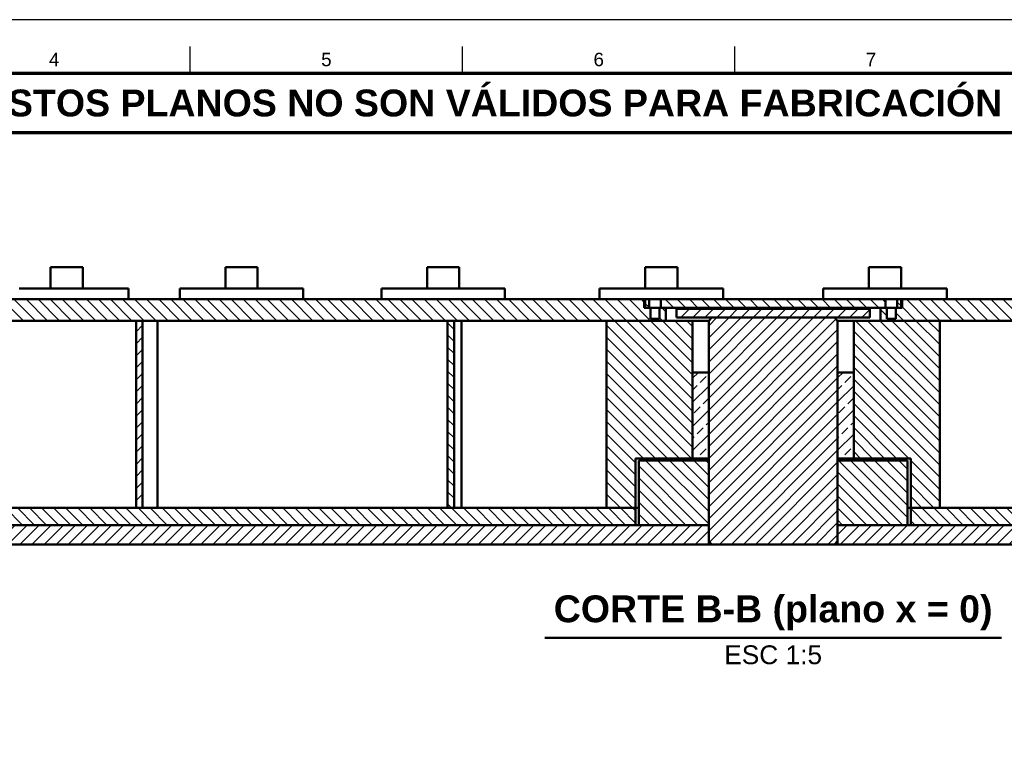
# Model space of a CAD drawing. Header units: millimetres. Extents: x 0 to 841, y 0 to 594.
# Tile 5 of 23: x 191 to 374, y 456 to 594. Entities that reach past the tile are written whole.
import ezdxf
from ezdxf.enums import TextEntityAlignment as Align

# ---------------------------------------------------------------- set-up
doc = ezdxf.new("R2010")
doc.units = ezdxf.units.MM
for name, color, linetype, lineweight in [('ACH', 7, 'CONTINUOUS', 13), ('FINA', 7, 'CONTINUOUS', 25), ('MARCO', 7, 'CONTINUOUS', 70), ('TXT', 7, 'CONTINUOUS', 25), ('VIS', 7, 'CONTINUOUS', 50)]:
    doc.layers.add(name, color=color, linetype=linetype, lineweight=lineweight)
doc.styles.add('STD', font='LiberationSans-Regular.ttf')
doc.styles.add('STDB', font='LiberationSans-Bold.ttf')

msp = doc.modelspace()

# ---------------------------------------------------------------- hatches: boundary and pattern name
at = {"layer": 'ACH'}
h = msp.add_hatch(dxfattribs=at)
h.set_pattern_fill('ANSI31', scale=0.5, angle=90)
h.paths.add_polyline_path([(159.25, 537.96), (159.25, 541.96), (307.25, 541.96), (307.25, 540.36), (308.4, 540.36), (308.4, 538.36), (310.1, 538.36), (310.1, 540.36), (311.25, 540.36), (311.25, 537.96)])
h = msp.add_hatch(dxfattribs=at)
h.set_pattern_fill('ANSI31', scale=0.5, angle=90)
h.paths.add_polyline_path([(307.45, 540.36), (307.45, 541.96), (308.15, 541.96), (308.15, 540.36)])
h = msp.add_hatch(dxfattribs=at)
h.set_pattern_fill('ANSI31', scale=0.5, angle=90)
h.paths.add_polyline_path([(352.15, 541.96), (352.15, 540.36), (310.35, 540.36), (310.35, 541.96)])
h = msp.add_hatch(dxfattribs=at)
h.set_pattern_fill('ANSI31', scale=0.5, angle=90)
h.paths.add_polyline_path([(355.25, 541.96), (503.25, 541.96), (503.25, 537.96), (351.25, 537.96), (351.25, 540.36), (352.4, 540.36), (352.4, 538.36), (354.1, 538.36), (354.1, 540.36), (355.25, 540.36)])
h = msp.add_hatch(dxfattribs=at)
h.set_pattern_fill('ANSI31', scale=0.5, angle=90)
h.paths.add_polyline_path([(354.35, 541.96), (355.05, 541.96), (355.05, 540.36), (354.35, 540.36)])
h = msp.add_hatch(dxfattribs=at)
h.set_pattern_fill('ANSI31', scale=0.5)
h.paths.add_polyline_path([(313.25, 538.56), (313.25, 540.16), (349.25, 540.16), (349.25, 538.56)])
h = msp.add_hatch(dxfattribs=at)
h.set_pattern_fill('ANSI31', scale=0.5)
h.paths.add_polyline_path([(212.65, 503.16), (212.65, 537.96), (213.85, 537.96), (213.85, 503.16)])
h = msp.add_hatch(dxfattribs=at)
h.set_pattern_fill('ANSI31', scale=0.5, angle=90)
h.paths.add_polyline_path([(270.65, 503.16), (270.65, 537.96), (271.85, 537.96), (271.85, 503.16)])
h = msp.add_hatch(dxfattribs=at)
h.set_pattern_fill('ANSI31', scale=0.5, angle=90)
h.paths.add_polyline_path([(300.25, 503.16), (300.25, 537.96), (316.25, 537.96), (316.25, 512.36), (305.65, 512.36), (305.65, 503.16)])
h = msp.add_hatch(dxfattribs=at)
h.set_pattern_fill('ANSI31', scale=0.5)
h.paths.add_polyline_path([(319.25, 496.96), (319.25, 537.96), (319.85, 538.56), (342.65, 538.56), (343.25, 537.96), (343.25, 496.96), (342.65, 496.36), (319.85, 496.36)])
h = msp.add_hatch(dxfattribs=at)
h.set_pattern_fill('ANSI31', scale=0.5, angle=90)
h.paths.add_polyline_path([(346.25, 537.96), (362.25, 537.96), (362.25, 503.16), (356.85, 503.16), (356.85, 512.36), (346.25, 512.36)])
h = msp.add_hatch(dxfattribs=at)
h.set_pattern_fill('ANSI33', scale=0.5)
h.paths.add_polyline_path([(316.25, 512.36), (316.25, 528.36), (319.25, 528.36), (319.25, 512.36)])
h = msp.add_hatch(dxfattribs=at)
h.set_pattern_fill('ANSI33', scale=0.5)
h.paths.add_polyline_path([(343.25, 528.36), (346.25, 528.36), (346.25, 512.36), (343.25, 512.36)])
h = msp.add_hatch(dxfattribs=at)
h.set_pattern_fill('ANSI31', scale=0.5, angle=90)
h.paths.add_polyline_path([(306.25, 499.96), (306.25, 511.96), (319.25, 511.96), (319.25, 499.96)])
h = msp.add_hatch(dxfattribs=at)
h.set_pattern_fill('ANSI31', scale=0.5, angle=90)
h.paths.add_polyline_path([(343.25, 511.96), (356.25, 511.96), (356.25, 499.96), (343.25, 499.96)])
h = msp.add_hatch(dxfattribs=at)
h.set_pattern_fill('ANSI31', scale=0.5, angle=90)
h.paths.add_polyline_path([(159.25, 499.96), (159.25, 503.16), (305.65, 503.16), (305.65, 499.96)])
h = msp.add_hatch(dxfattribs=at)
h.set_pattern_fill('ANSI31', scale=0.5, angle=90)
h.paths.add_polyline_path([(356.85, 503.16), (503.25, 503.16), (503.25, 499.96), (356.85, 499.96)])
h = msp.add_hatch(dxfattribs=at)
h.set_pattern_fill('ANSI31', scale=0.5)
h.paths.add_polyline_path([(319.25, 496.36), (75.25, 496.36), (75.25, 499.96), (319.25, 499.96)])
h = msp.add_hatch(dxfattribs=at)
h.set_pattern_fill('ANSI31', scale=0.5)
h.paths.add_polyline_path([(343.25, 499.96), (587.25, 499.96), (587.25, 496.36), (343.25, 496.36)])

# ---------------------------------------------------------------- linework, layer by layer
at = {"layer": 'FINA'}
for p, q in [((222.75, 584), (222.75, 589)), ((273.44, 584), (273.44, 589)), ((324.12, 584), (324.12, 589))]:
    msp.add_line(p, q, dxfattribs=at)
msp.add_lwpolyline([(0, 0), (841, 0), (841, 594), (0, 594)], close=True, dxfattribs=at)
at = {"layer": 'MARCO'}
for points in [[(20, 10), (831, 10), (831, 584), (20, 584)], [(20, 573), (831, 573), (831, 584), (20, 584)]]:
    msp.add_lwpolyline(points, close=True, dxfattribs=at)
at = {"layer": 'VIS'}
msp.add_line((288.75, 478.96), (373.75, 478.96), dxfattribs=at)
for points in [[(196.73, 547.96), (196.85, 547.96), (196.97, 547.96), (197.09, 547.96), (197.21, 547.96), (197.33, 547.96), (197.45, 547.96), (197.57, 547.96), (197.69, 547.96), (197.81, 547.96), (197.93, 547.96), (198.05, 547.96), (198.17, 547.96), (198.29, 547.96), (198.41, 547.96), (198.53, 547.96), (198.65, 547.96), (198.77, 547.96), (198.89, 547.96), (199.01, 547.96), (199.13, 547.96), (199.25, 547.96), (199.37, 547.96), (199.49, 547.96), (199.61, 547.96), (199.73, 547.96)], [(196.73, 547.96), (196.73, 543.96)], [(199.73, 547.96), (199.85, 547.96), (199.97, 547.96), (200.09, 547.96), (200.21, 547.96), (200.33, 547.96), (200.45, 547.96), (200.57, 547.96), (200.69, 547.96), (200.81, 547.96), (200.93, 547.96), (201.05, 547.96), (201.17, 547.96), (201.29, 547.96), (201.41, 547.96), (201.53, 547.96), (201.65, 547.96), (201.77, 547.96), (201.89, 547.96), (202.01, 547.96), (202.13, 547.96), (202.25, 547.96), (202.37, 547.96), (202.49, 547.96), (202.61, 547.96), (202.73, 547.96)], [(202.73, 547.96), (202.73, 543.96)], [(229.29, 547.96), (229.41, 547.96), (229.53, 547.96), (229.65, 547.96), (229.77, 547.96), (229.89, 547.96), (230.01, 547.96), (230.13, 547.96), (230.25, 547.96), (230.37, 547.96), (230.49, 547.96), (230.61, 547.96), (230.73, 547.96), (230.85, 547.96), (230.97, 547.96), (231.09, 547.96), (231.21, 547.96), (231.33, 547.96), (231.45, 547.96), (231.57, 547.96), (231.69, 547.96), (231.81, 547.96), (231.93, 547.96), (232.05, 547.96), (232.17, 547.96), (232.29, 547.96)], [(229.29, 547.96), (229.29, 543.96)], [(232.29, 547.96), (232.41, 547.96), (232.53, 547.96), (232.65, 547.96), (232.77, 547.96), (232.89, 547.96), (233.01, 547.96), (233.13, 547.96), (233.25, 547.96), (233.37, 547.96), (233.49, 547.96), (233.61, 547.96), (233.73, 547.96), (233.85, 547.96), (233.97, 547.96), (234.09, 547.96), (234.21, 547.96), (234.33, 547.96), (234.45, 547.96), (234.57, 547.96), (234.69, 547.96), (234.81, 547.96), (234.93, 547.96), (235.05, 547.96), (235.17, 547.96), (235.29, 547.96)], [(235.29, 547.96), (235.29, 543.96)], [(266.82, 547.96), (266.94, 547.96), (267.06, 547.96), (267.18, 547.96), (267.3, 547.96), (267.42, 547.96), (267.54, 547.96), (267.66, 547.96), (267.78, 547.96), (267.9, 547.96), (268.02, 547.96), (268.14, 547.96), (268.26, 547.96), (268.38, 547.96), (268.5, 547.96), (268.62, 547.96), (268.74, 547.96), (268.86, 547.96), (268.98, 547.96), (269.1, 547.96), (269.22, 547.96), (269.34, 547.96), (269.46, 547.96), (269.58, 547.96), (269.7, 547.96), (269.82, 547.96)], [(266.82, 547.96), (266.82, 543.96)], [(269.82, 547.96), (269.94, 547.96), (270.06, 547.96), (270.18, 547.96), (270.3, 547.96), (270.42, 547.96), (270.54, 547.96), (270.66, 547.96), (270.78, 547.96), (270.9, 547.96), (271.02, 547.96), (271.14, 547.96), (271.26, 547.96), (271.38, 547.96), (271.5, 547.96), (271.62, 547.96), (271.74, 547.96), (271.86, 547.96), (271.98, 547.96), (272.1, 547.96), (272.22, 547.96), (272.34, 547.96), (272.46, 547.96), (272.58, 547.96), (272.7, 547.96), (272.82, 547.96)], [(272.82, 547.96), (272.82, 543.96)], [(307.42, 547.96), (307.54, 547.96), (307.66, 547.96), (307.78, 547.96), (307.9, 547.96), (308.02, 547.96), (308.14, 547.96), (308.26, 547.96), (308.38, 547.96), (308.5, 547.96), (308.62, 547.96), (308.74, 547.96), (308.86, 547.96), (308.98, 547.96), (309.1, 547.96), (309.22, 547.96), (309.34, 547.96), (309.46, 547.96), (309.58, 547.96), (309.7, 547.96), (309.82, 547.96), (309.94, 547.96), (310.06, 547.96), (310.18, 547.96), (310.3, 547.96), (310.42, 547.96)], [(307.42, 547.96), (307.42, 543.96)], [(310.42, 547.96), (310.54, 547.96), (310.66, 547.96), (310.78, 547.96), (310.9, 547.96), (311.02, 547.96), (311.14, 547.96), (311.26, 547.96), (311.38, 547.96), (311.5, 547.96), (311.62, 547.96), (311.74, 547.96), (311.86, 547.96), (311.98, 547.96), (312.1, 547.96), (312.22, 547.96), (312.34, 547.96), (312.46, 547.96), (312.58, 547.96), (312.7, 547.96), (312.82, 547.96), (312.94, 547.96), (313.06, 547.96), (313.18, 547.96), (313.3, 547.96), (313.42, 547.96)], [(313.42, 547.96), (313.42, 543.96)], [(349.08, 547.96), (349.2, 547.96), (349.32, 547.96), (349.44, 547.96), (349.56, 547.96), (349.68, 547.96), (349.8, 547.96), (349.92, 547.96), (350.04, 547.96), (350.16, 547.96), (350.28, 547.96), (350.4, 547.96), (350.52, 547.96), (350.64, 547.96), (350.76, 547.96), (350.88, 547.96), (351, 547.96), (351.12, 547.96), (351.24, 547.96), (351.36, 547.96), (351.48, 547.96), (351.6, 547.96), (351.72, 547.96), (351.84, 547.96), (351.96, 547.96), (352.08, 547.96)], [(349.08, 547.96), (349.08, 543.96)], [(352.08, 547.96), (352.2, 547.96), (352.32, 547.96), (352.44, 547.96), (352.56, 547.96), (352.68, 547.96), (352.8, 547.96), (352.92, 547.96), (353.04, 547.96), (353.16, 547.96), (353.28, 547.96), (353.4, 547.96), (353.52, 547.96), (353.64, 547.96), (353.76, 547.96), (353.88, 547.96), (354, 547.96), (354.12, 547.96), (354.24, 547.96), (354.36, 547.96), (354.48, 547.96), (354.6, 547.96), (354.72, 547.96), (354.84, 547.96), (354.96, 547.96), (355.08, 547.96)], [(355.08, 547.96), (355.08, 543.96)], [(190.89, 543.96), (191.01, 543.96), (191.13, 543.96), (191.25, 543.96), (191.38, 543.96), (191.5, 543.96), (191.62, 543.96), (191.74, 543.96), (191.86, 543.96), (191.98, 543.96), (192.1, 543.96), (192.22, 543.96), (192.34, 543.96), (192.46, 543.96), (192.59, 543.96), (192.71, 543.96), (192.83, 543.96), (192.95, 543.96), (193.07, 543.96), (193.19, 543.96), (193.31, 543.96), (193.43, 543.96), (193.55, 543.96), (193.68, 543.96), (193.8, 543.96), (193.92, 543.96), (194.04, 543.96), (194.16, 543.96), (194.28, 543.96), (194.4, 543.96), (194.52, 543.96), (194.64, 543.96), (194.76, 543.96), (194.89, 543.96), (195.01, 543.96), (195.13, 543.96), (195.25, 543.96), (195.37, 543.96), (195.49, 543.96), (195.61, 543.96), (195.73, 543.96), (195.85, 543.96), (195.98, 543.96), (196.1, 543.96), (196.22, 543.96), (196.34, 543.96), (196.46, 543.96), (196.58, 543.96), (196.7, 543.96), (196.82, 543.96), (196.94, 543.96), (197.06, 543.96), (197.19, 543.96), (197.31, 543.96), (197.43, 543.96), (197.55, 543.96), (197.67, 543.96), (197.79, 543.96), (197.91, 543.96), (198.03, 543.96), (198.15, 543.96), (198.28, 543.96), (198.4, 543.96), (198.52, 543.96), (198.64, 543.96), (198.76, 543.96), (198.88, 543.96), (199, 543.96), (199.12, 543.96), (199.24, 543.96), (199.36, 543.96), (199.49, 543.96), (199.61, 543.96), (199.73, 543.96)], [(199.73, 543.96), (199.85, 543.96), (199.97, 543.96), (200.09, 543.96), (200.21, 543.96), (200.33, 543.96), (200.45, 543.96), (200.58, 543.96), (200.7, 543.96), (200.82, 543.96), (200.94, 543.96), (201.06, 543.96), (201.18, 543.96), (201.3, 543.96), (201.42, 543.96), (201.54, 543.96), (201.66, 543.96), (201.79, 543.96), (201.91, 543.96), (202.03, 543.96), (202.15, 543.96), (202.27, 543.96), (202.39, 543.96), (202.51, 543.96), (202.63, 543.96), (202.75, 543.96), (202.88, 543.96), (203, 543.96), (203.12, 543.96), (203.24, 543.96), (203.36, 543.96), (203.48, 543.96), (203.6, 543.96), (203.72, 543.96), (203.84, 543.96), (203.96, 543.96), (204.09, 543.96), (204.21, 543.96), (204.33, 543.96), (204.45, 543.96), (204.57, 543.96), (204.69, 543.96), (204.81, 543.96), (204.93, 543.96), (205.05, 543.96), (205.18, 543.96), (205.3, 543.96), (205.42, 543.96), (205.54, 543.96), (205.66, 543.96), (205.78, 543.96), (205.9, 543.96), (206.02, 543.96), (206.14, 543.96), (206.26, 543.96), (206.39, 543.96), (206.51, 543.96), (206.63, 543.96), (206.75, 543.96), (206.87, 543.96), (206.99, 543.96), (207.11, 543.96), (207.23, 543.96), (207.35, 543.96), (207.48, 543.96), (207.6, 543.96), (207.72, 543.96), (207.84, 543.96), (207.96, 543.96), (208.08, 543.96), (208.2, 543.96), (208.32, 543.96), (208.44, 543.96), (208.56, 543.96), (208.69, 543.96), (208.81, 543.96), (208.93, 543.96), (209.05, 543.96), (209.17, 543.96), (209.29, 543.96), (209.41, 543.96), (209.53, 543.96), (209.65, 543.96), (209.78, 543.96), (209.9, 543.96), (210.02, 543.96), (210.14, 543.96), (210.26, 543.96), (210.38, 543.96), (210.5, 543.96), (210.62, 543.96), (210.74, 543.96), (210.86, 543.96), (210.99, 543.96), (211.11, 543.96), (211.23, 543.96)], [(211.23, 543.96), (211.23, 541.96)], [(220.79, 543.96), (220.91, 543.96), (221.03, 543.96), (221.16, 543.96), (221.28, 543.96), (221.4, 543.96), (221.52, 543.96), (221.64, 543.96), (221.76, 543.96), (221.88, 543.96), (222, 543.96), (222.12, 543.96), (222.24, 543.96), (222.37, 543.96), (222.49, 543.96), (222.61, 543.96), (222.73, 543.96), (222.85, 543.96), (222.97, 543.96), (223.09, 543.96), (223.21, 543.96), (223.33, 543.96), (223.46, 543.96), (223.58, 543.96), (223.7, 543.96), (223.82, 543.96), (223.94, 543.96), (224.06, 543.96), (224.18, 543.96), (224.3, 543.96), (224.42, 543.96), (224.54, 543.96), (224.67, 543.96), (224.79, 543.96), (224.91, 543.96), (225.03, 543.96), (225.15, 543.96), (225.27, 543.96), (225.39, 543.96), (225.51, 543.96), (225.63, 543.96), (225.76, 543.96), (225.88, 543.96), (226, 543.96), (226.12, 543.96), (226.24, 543.96), (226.36, 543.96), (226.48, 543.96), (226.6, 543.96), (226.72, 543.96), (226.84, 543.96), (226.97, 543.96), (227.09, 543.96), (227.21, 543.96), (227.33, 543.96), (227.45, 543.96), (227.57, 543.96), (227.69, 543.96), (227.81, 543.96), (227.93, 543.96), (228.06, 543.96), (228.18, 543.96), (228.3, 543.96), (228.42, 543.96), (228.54, 543.96), (228.66, 543.96), (228.78, 543.96), (228.9, 543.96), (229.02, 543.96), (229.14, 543.96), (229.27, 543.96), (229.39, 543.96), (229.51, 543.96), (229.63, 543.96), (229.75, 543.96), (229.87, 543.96), (229.99, 543.96), (230.11, 543.96), (230.23, 543.96), (230.36, 543.96), (230.48, 543.96), (230.6, 543.96), (230.72, 543.96), (230.84, 543.96), (230.96, 543.96), (231.08, 543.96), (231.2, 543.96), (231.32, 543.96), (231.44, 543.96), (231.57, 543.96), (231.69, 543.96), (231.81, 543.96), (231.93, 543.96), (232.05, 543.96), (232.17, 543.96), (232.29, 543.96)], [(220.79, 543.96), (220.79, 541.96)], [(232.29, 543.96), (232.41, 543.96), (232.53, 543.96), (232.66, 543.96), (232.78, 543.96), (232.9, 543.96), (233.02, 543.96), (233.14, 543.96), (233.26, 543.96), (233.38, 543.96), (233.5, 543.96), (233.62, 543.96), (233.74, 543.96), (233.87, 543.96), (233.99, 543.96), (234.11, 543.96), (234.23, 543.96), (234.35, 543.96), (234.47, 543.96), (234.59, 543.96), (234.71, 543.96), (234.83, 543.96), (234.96, 543.96), (235.08, 543.96), (235.2, 543.96), (235.32, 543.96), (235.44, 543.96), (235.56, 543.96), (235.68, 543.96), (235.8, 543.96), (235.92, 543.96), (236.04, 543.96), (236.17, 543.96), (236.29, 543.96), (236.41, 543.96), (236.53, 543.96), (236.65, 543.96), (236.77, 543.96), (236.89, 543.96), (237.01, 543.96), (237.13, 543.96), (237.26, 543.96), (237.38, 543.96), (237.5, 543.96), (237.62, 543.96), (237.74, 543.96), (237.86, 543.96), (237.98, 543.96), (238.1, 543.96), (238.22, 543.96), (238.34, 543.96), (238.47, 543.96), (238.59, 543.96), (238.71, 543.96), (238.83, 543.96), (238.95, 543.96), (239.07, 543.96), (239.19, 543.96), (239.31, 543.96), (239.43, 543.96), (239.56, 543.96), (239.68, 543.96), (239.8, 543.96), (239.92, 543.96), (240.04, 543.96), (240.16, 543.96), (240.28, 543.96), (240.4, 543.96), (240.52, 543.96), (240.64, 543.96), (240.77, 543.96), (240.89, 543.96), (241.01, 543.96), (241.13, 543.96), (241.25, 543.96), (241.37, 543.96), (241.49, 543.96), (241.61, 543.96), (241.73, 543.96), (241.86, 543.96), (241.98, 543.96), (242.1, 543.96), (242.22, 543.96), (242.34, 543.96), (242.46, 543.96), (242.58, 543.96), (242.7, 543.96), (242.82, 543.96), (242.94, 543.96), (243.07, 543.96), (243.19, 543.96), (243.31, 543.96), (243.43, 543.96), (243.55, 543.96), (243.67, 543.96), (243.79, 543.96)], [(243.79, 543.96), (243.79, 541.96)], [(258.32, 543.96), (258.44, 543.96), (258.56, 543.96), (258.68, 543.96), (258.8, 543.96), (258.92, 543.96), (259.04, 543.96), (259.17, 543.96), (259.29, 543.96), (259.41, 543.96), (259.53, 543.96), (259.65, 543.96), (259.77, 543.96), (259.89, 543.96), (260.01, 543.96), (260.13, 543.96), (260.25, 543.96), (260.38, 543.96), (260.5, 543.96), (260.62, 543.96), (260.74, 543.96), (260.86, 543.96), (260.98, 543.96), (261.1, 543.96), (261.22, 543.96), (261.34, 543.96), (261.47, 543.96), (261.59, 543.96), (261.71, 543.96), (261.83, 543.96), (261.95, 543.96), (262.07, 543.96), (262.19, 543.96), (262.31, 543.96), (262.43, 543.96), (262.55, 543.96), (262.68, 543.96), (262.8, 543.96), (262.92, 543.96), (263.04, 543.96), (263.16, 543.96), (263.28, 543.96), (263.4, 543.96), (263.52, 543.96), (263.64, 543.96), (263.77, 543.96), (263.89, 543.96), (264.01, 543.96), (264.13, 543.96), (264.25, 543.96), (264.37, 543.96), (264.49, 543.96), (264.61, 543.96), (264.73, 543.96), (264.85, 543.96), (264.98, 543.96), (265.1, 543.96), (265.22, 543.96), (265.34, 543.96), (265.46, 543.96), (265.58, 543.96), (265.7, 543.96), (265.82, 543.96), (265.94, 543.96), (266.07, 543.96), (266.19, 543.96), (266.31, 543.96), (266.43, 543.96), (266.55, 543.96), (266.67, 543.96), (266.79, 543.96), (266.91, 543.96), (267.03, 543.96), (267.15, 543.96), (267.28, 543.96), (267.4, 543.96), (267.52, 543.96), (267.64, 543.96), (267.76, 543.96), (267.88, 543.96), (268, 543.96), (268.12, 543.96), (268.24, 543.96), (268.37, 543.96), (268.49, 543.96), (268.61, 543.96), (268.73, 543.96), (268.85, 543.96), (268.97, 543.96), (269.09, 543.96), (269.21, 543.96), (269.33, 543.96), (269.45, 543.96), (269.58, 543.96), (269.7, 543.96), (269.82, 543.96)], [(258.32, 543.96), (258.32, 541.96)], [(269.82, 543.96), (269.94, 543.96), (270.06, 543.96), (270.18, 543.96), (270.3, 543.96), (270.42, 543.96), (270.54, 543.96), (270.67, 543.96), (270.79, 543.96), (270.91, 543.96), (271.03, 543.96), (271.15, 543.96), (271.27, 543.96), (271.39, 543.96), (271.51, 543.96), (271.63, 543.96), (271.75, 543.96), (271.88, 543.96), (272, 543.96), (272.12, 543.96), (272.24, 543.96), (272.36, 543.96), (272.48, 543.96), (272.6, 543.96), (272.72, 543.96), (272.84, 543.96), (272.97, 543.96), (273.09, 543.96), (273.21, 543.96), (273.33, 543.96), (273.45, 543.96), (273.57, 543.96), (273.69, 543.96), (273.81, 543.96), (273.93, 543.96), (274.05, 543.96), (274.18, 543.96), (274.3, 543.96), (274.42, 543.96), (274.54, 543.96), (274.66, 543.96), (274.78, 543.96), (274.9, 543.96), (275.02, 543.96), (275.14, 543.96), (275.27, 543.96), (275.39, 543.96), (275.51, 543.96), (275.63, 543.96), (275.75, 543.96), (275.87, 543.96), (275.99, 543.96), (276.11, 543.96), (276.23, 543.96), (276.35, 543.96), (276.48, 543.96), (276.6, 543.96), (276.72, 543.96), (276.84, 543.96), (276.96, 543.96), (277.08, 543.96), (277.2, 543.96), (277.32, 543.96), (277.44, 543.96), (277.57, 543.96), (277.69, 543.96), (277.81, 543.96), (277.93, 543.96), (278.05, 543.96), (278.17, 543.96), (278.29, 543.96), (278.41, 543.96), (278.53, 543.96), (278.65, 543.96), (278.78, 543.96), (278.9, 543.96), (279.02, 543.96), (279.14, 543.96), (279.26, 543.96), (279.38, 543.96), (279.5, 543.96), (279.62, 543.96), (279.74, 543.96), (279.87, 543.96), (279.99, 543.96), (280.11, 543.96), (280.23, 543.96), (280.35, 543.96), (280.47, 543.96), (280.59, 543.96), (280.71, 543.96), (280.83, 543.96), (280.95, 543.96), (281.08, 543.96), (281.2, 543.96), (281.32, 543.96)], [(281.32, 543.96), (281.32, 541.96)], [(298.92, 543.96), (299.05, 543.96), (299.17, 543.96), (299.29, 543.96), (299.41, 543.96), (299.53, 543.96), (299.65, 543.96), (299.77, 543.96), (299.89, 543.96), (300.01, 543.96), (300.14, 543.96), (300.26, 543.96), (300.38, 543.96), (300.5, 543.96), (300.62, 543.96), (300.74, 543.96), (300.86, 543.96), (300.98, 543.96), (301.1, 543.96), (301.22, 543.96), (301.35, 543.96), (301.47, 543.96), (301.59, 543.96), (301.71, 543.96), (301.83, 543.96), (301.95, 543.96), (302.07, 543.96), (302.19, 543.96), (302.31, 543.96), (302.44, 543.96), (302.56, 543.96), (302.68, 543.96), (302.8, 543.96), (302.92, 543.96), (303.04, 543.96), (303.16, 543.96), (303.28, 543.96), (303.4, 543.96), (303.52, 543.96), (303.65, 543.96), (303.77, 543.96), (303.89, 543.96), (304.01, 543.96), (304.13, 543.96), (304.25, 543.96), (304.37, 543.96), (304.49, 543.96), (304.61, 543.96), (304.74, 543.96), (304.86, 543.96), (304.98, 543.96), (305.1, 543.96), (305.22, 543.96), (305.34, 543.96), (305.46, 543.96), (305.58, 543.96), (305.7, 543.96), (305.82, 543.96), (305.95, 543.96), (306.07, 543.96), (306.19, 543.96), (306.31, 543.96), (306.43, 543.96), (306.55, 543.96), (306.67, 543.96), (306.79, 543.96), (306.91, 543.96), (307.04, 543.96), (307.16, 543.96), (307.28, 543.96), (307.4, 543.96), (307.52, 543.96), (307.64, 543.96), (307.76, 543.96), (307.88, 543.96), (308, 543.96), (308.12, 543.96), (308.25, 543.96), (308.37, 543.96), (308.49, 543.96), (308.61, 543.96), (308.73, 543.96), (308.85, 543.96), (308.97, 543.96), (309.09, 543.96), (309.21, 543.96), (309.34, 543.96), (309.46, 543.96), (309.58, 543.96), (309.7, 543.96), (309.82, 543.96), (309.94, 543.96), (310.06, 543.96), (310.18, 543.96), (310.3, 543.96), (310.42, 543.96)], [(298.92, 543.96), (298.92, 541.96)], [(310.42, 543.96), (310.55, 543.96), (310.67, 543.96), (310.79, 543.96), (310.91, 543.96), (311.03, 543.96), (311.15, 543.96), (311.27, 543.96), (311.39, 543.96), (311.51, 543.96), (311.64, 543.96), (311.76, 543.96), (311.88, 543.96), (312, 543.96), (312.12, 543.96), (312.24, 543.96), (312.36, 543.96), (312.48, 543.96), (312.6, 543.96), (312.72, 543.96), (312.85, 543.96), (312.97, 543.96), (313.09, 543.96), (313.21, 543.96), (313.33, 543.96), (313.45, 543.96), (313.57, 543.96), (313.69, 543.96), (313.81, 543.96), (313.94, 543.96), (314.06, 543.96), (314.18, 543.96), (314.3, 543.96), (314.42, 543.96), (314.54, 543.96), (314.66, 543.96), (314.78, 543.96), (314.9, 543.96), (315.02, 543.96), (315.15, 543.96), (315.27, 543.96), (315.39, 543.96), (315.51, 543.96), (315.63, 543.96), (315.75, 543.96), (315.87, 543.96), (315.99, 543.96), (316.11, 543.96), (316.24, 543.96), (316.36, 543.96), (316.48, 543.96), (316.6, 543.96), (316.72, 543.96), (316.84, 543.96), (316.96, 543.96), (317.08, 543.96), (317.2, 543.96), (317.32, 543.96), (317.45, 543.96), (317.57, 543.96), (317.69, 543.96), (317.81, 543.96), (317.93, 543.96), (318.05, 543.96), (318.17, 543.96), (318.29, 543.96), (318.41, 543.96), (318.54, 543.96), (318.66, 543.96), (318.78, 543.96), (318.9, 543.96), (319.02, 543.96), (319.14, 543.96), (319.26, 543.96), (319.38, 543.96), (319.5, 543.96), (319.62, 543.96), (319.75, 543.96), (319.87, 543.96), (319.99, 543.96), (320.11, 543.96), (320.23, 543.96), (320.35, 543.96), (320.47, 543.96), (320.59, 543.96), (320.71, 543.96), (320.84, 543.96), (320.96, 543.96), (321.08, 543.96), (321.2, 543.96), (321.32, 543.96), (321.44, 543.96), (321.56, 543.96), (321.68, 543.96), (321.8, 543.96), (321.92, 543.96)], [(321.92, 543.96), (321.92, 541.96)], [(340.58, 543.96), (340.7, 543.96), (340.82, 543.96), (340.94, 543.96), (341.06, 543.96), (341.18, 543.96), (341.3, 543.96), (341.42, 543.96), (341.54, 543.96), (341.66, 543.96), (341.79, 543.96), (341.91, 543.96), (342.03, 543.96), (342.15, 543.96), (342.27, 543.96), (342.39, 543.96), (342.51, 543.96), (342.63, 543.96), (342.75, 543.96), (342.88, 543.96), (343, 543.96), (343.12, 543.96), (343.24, 543.96), (343.36, 543.96), (343.48, 543.96), (343.6, 543.96), (343.72, 543.96), (343.84, 543.96), (343.96, 543.96), (344.09, 543.96), (344.21, 543.96), (344.33, 543.96), (344.45, 543.96), (344.57, 543.96), (344.69, 543.96), (344.81, 543.96), (344.93, 543.96), (345.05, 543.96), (345.18, 543.96), (345.3, 543.96), (345.42, 543.96), (345.54, 543.96), (345.66, 543.96), (345.78, 543.96), (345.9, 543.96), (346.02, 543.96), (346.14, 543.96), (346.26, 543.96), (346.39, 543.96), (346.51, 543.96), (346.63, 543.96), (346.75, 543.96), (346.87, 543.96), (346.99, 543.96), (347.11, 543.96), (347.23, 543.96), (347.35, 543.96), (347.48, 543.96), (347.6, 543.96), (347.72, 543.96), (347.84, 543.96), (347.96, 543.96), (348.08, 543.96), (348.2, 543.96), (348.32, 543.96), (348.44, 543.96), (348.56, 543.96), (348.69, 543.96), (348.81, 543.96), (348.93, 543.96), (349.05, 543.96), (349.17, 543.96), (349.29, 543.96), (349.41, 543.96), (349.53, 543.96), (349.65, 543.96), (349.78, 543.96), (349.9, 543.96), (350.02, 543.96), (350.14, 543.96), (350.26, 543.96), (350.38, 543.96), (350.5, 543.96), (350.62, 543.96), (350.74, 543.96), (350.86, 543.96), (350.99, 543.96), (351.11, 543.96), (351.23, 543.96), (351.35, 543.96), (351.47, 543.96), (351.59, 543.96), (351.71, 543.96), (351.83, 543.96), (351.95, 543.96), (352.08, 543.96)], [(340.58, 543.96), (340.58, 541.96)], [(352.08, 543.96), (352.2, 543.96), (352.32, 543.96), (352.44, 543.96), (352.56, 543.96), (352.68, 543.96), (352.8, 543.96), (352.92, 543.96), (353.04, 543.96), (353.16, 543.96), (353.29, 543.96), (353.41, 543.96), (353.53, 543.96), (353.65, 543.96), (353.77, 543.96), (353.89, 543.96), (354.01, 543.96), (354.13, 543.96), (354.25, 543.96), (354.38, 543.96), (354.5, 543.96), (354.62, 543.96), (354.74, 543.96), (354.86, 543.96), (354.98, 543.96), (355.1, 543.96), (355.22, 543.96), (355.34, 543.96), (355.46, 543.96), (355.59, 543.96), (355.71, 543.96), (355.83, 543.96), (355.95, 543.96), (356.07, 543.96), (356.19, 543.96), (356.31, 543.96), (356.43, 543.96), (356.55, 543.96), (356.68, 543.96), (356.8, 543.96), (356.92, 543.96), (357.04, 543.96), (357.16, 543.96), (357.28, 543.96), (357.4, 543.96), (357.52, 543.96), (357.64, 543.96), (357.76, 543.96), (357.89, 543.96), (358.01, 543.96), (358.13, 543.96), (358.25, 543.96), (358.37, 543.96), (358.49, 543.96), (358.61, 543.96), (358.73, 543.96), (358.85, 543.96), (358.98, 543.96), (359.1, 543.96), (359.22, 543.96), (359.34, 543.96), (359.46, 543.96), (359.58, 543.96), (359.7, 543.96), (359.82, 543.96), (359.94, 543.96), (360.06, 543.96), (360.19, 543.96), (360.31, 543.96), (360.43, 543.96), (360.55, 543.96), (360.67, 543.96), (360.79, 543.96), (360.91, 543.96), (361.03, 543.96), (361.15, 543.96), (361.28, 543.96), (361.4, 543.96), (361.52, 543.96), (361.64, 543.96), (361.76, 543.96), (361.88, 543.96), (362, 543.96), (362.12, 543.96), (362.24, 543.96), (362.36, 543.96), (362.49, 543.96), (362.61, 543.96), (362.73, 543.96), (362.85, 543.96), (362.97, 543.96), (363.09, 543.96), (363.21, 543.96), (363.33, 543.96), (363.45, 543.96), (363.58, 543.96)], [(363.58, 543.96), (363.58, 541.96)], [(159.25, 541.96), (307.25, 541.96)], [(307.25, 541.96), (307.25, 540.36)], [(307.25, 541.96), (307.28, 541.96), (307.32, 541.96), (307.35, 541.96), (307.38, 541.96), (307.42, 541.96), (307.45, 541.96)], [(307.45, 541.96), (307.45, 540.36)], [(307.45, 541.96), (308.15, 541.96)], [(308.15, 541.96), (308.15, 540.36)], [(308.15, 541.96), (308.27, 541.96), (308.39, 541.96), (308.52, 541.96), (308.64, 541.96), (308.76, 541.96), (308.88, 541.96), (309.01, 541.96), (309.13, 541.96), (309.25, 541.96), (309.37, 541.96), (309.49, 541.96), (309.62, 541.96), (309.74, 541.96), (309.86, 541.96), (309.98, 541.96), (310.11, 541.96), (310.23, 541.96), (310.35, 541.96)], [(310.35, 541.96), (352.15, 541.96)], [(310.35, 541.96), (310.35, 540.36)], [(352.15, 541.96), (352.27, 541.96), (352.39, 541.96), (352.52, 541.96), (352.64, 541.96), (352.76, 541.96), (352.88, 541.96), (353.01, 541.96), (353.13, 541.96), (353.25, 541.96), (353.37, 541.96), (353.49, 541.96), (353.62, 541.96), (353.74, 541.96), (353.86, 541.96), (353.98, 541.96), (354.11, 541.96), (354.23, 541.96), (354.35, 541.96)], [(352.15, 541.96), (352.15, 540.36)], [(354.35, 541.96), (355.05, 541.96)], [(354.35, 541.96), (354.35, 540.36)], [(355.05, 541.96), (355.08, 541.96), (355.12, 541.96), (355.15, 541.96), (355.18, 541.96), (355.22, 541.96), (355.25, 541.96)], [(355.05, 541.96), (355.05, 540.36)], [(355.25, 541.96), (503.25, 541.96)], [(355.25, 541.96), (355.25, 540.36)], [(307.25, 540.36), (308.4, 540.36)], [(307.45, 540.36), (308.15, 540.36)], [(308.4, 540.36), (308.4, 538.36)], [(308.4, 540.36), (308.52, 540.36), (308.64, 540.36), (308.76, 540.36), (308.89, 540.36), (309.01, 540.36), (309.13, 540.36), (309.25, 540.36), (309.37, 540.36), (309.49, 540.36), (309.61, 540.36), (309.74, 540.36), (309.86, 540.36), (309.98, 540.36), (310.1, 540.36)], [(310.1, 540.36), (310.1, 538.36)], [(310.1, 540.36), (311.25, 540.36)], [(310.35, 540.36), (352.15, 540.36)], [(311.25, 540.36), (311.25, 537.96)], [(313.25, 540.16), (313.25, 538.56)], [(313.25, 540.16), (349.25, 540.16)], [(349.25, 540.16), (349.25, 538.56)], [(351.25, 540.36), (351.25, 537.96)], [(351.25, 540.36), (352.4, 540.36)], [(352.4, 540.36), (352.4, 538.36)], [(352.4, 540.36), (352.52, 540.36), (352.64, 540.36), (352.76, 540.36), (352.89, 540.36), (353.01, 540.36), (353.13, 540.36), (353.25, 540.36), (353.37, 540.36), (353.49, 540.36), (353.61, 540.36), (353.74, 540.36), (353.86, 540.36), (353.98, 540.36), (354.1, 540.36)], [(354.1, 540.36), (354.1, 538.36)], [(354.1, 540.36), (355.25, 540.36)], [(354.35, 540.36), (355.05, 540.36)], [(159.25, 537.96), (311.25, 537.96)], [(212.65, 537.96), (212.65, 503.16)], [(212.65, 537.96), (213.85, 537.96)], [(213.85, 537.96), (213.85, 503.16)], [(216.66, 537.96), (216.66, 503.16)], [(270.65, 537.96), (270.65, 503.16)], [(270.65, 537.96), (271.85, 537.96)], [(271.85, 537.96), (271.85, 503.16)], [(273.21, 537.96), (273.21, 503.16)], [(300.25, 537.96), (300.25, 503.16)], [(300.25, 537.96), (316.25, 537.96)], [(308.4, 538.36), (310.1, 538.36)], [(313.25, 538.56), (349.25, 538.56)], [(316.25, 537.96), (316.25, 512.36)], [(319.25, 537.96), (319.13, 537.96), (319.01, 537.96), (318.89, 537.96), (318.77, 537.96), (318.65, 537.96), (318.53, 537.96), (318.41, 537.96), (318.29, 537.96), (318.17, 537.96), (318.05, 537.96), (317.93, 537.96), (317.81, 537.96), (317.69, 537.96), (317.57, 537.96), (317.45, 537.96), (317.33, 537.96), (317.21, 537.96), (317.09, 537.96), (316.97, 537.96), (316.85, 537.96), (316.73, 537.96), (316.61, 537.96), (316.49, 537.96), (316.37, 537.96), (316.25, 537.96)], [(319.85, 538.56), (319.25, 537.96)], [(319.25, 537.96), (319.25, 496.96)], [(319.85, 538.56), (342.65, 538.56)], [(342.65, 538.56), (343.25, 537.96)], [(346.25, 537.96), (346.13, 537.96), (346.01, 537.96), (345.89, 537.96), (345.77, 537.96), (345.65, 537.96), (345.53, 537.96), (345.41, 537.96), (345.29, 537.96), (345.17, 537.96), (345.05, 537.96), (344.93, 537.96), (344.81, 537.96), (344.69, 537.96), (344.57, 537.96), (344.45, 537.96), (344.33, 537.96), (344.21, 537.96), (344.09, 537.96), (343.97, 537.96), (343.85, 537.96), (343.73, 537.96), (343.61, 537.96), (343.49, 537.96), (343.37, 537.96), (343.25, 537.96)], [(343.25, 537.96), (343.25, 496.96)], [(346.25, 537.96), (362.25, 537.96)], [(346.25, 537.96), (346.25, 512.36)], [(351.25, 537.96), (503.25, 537.96)], [(352.4, 538.36), (354.1, 538.36)], [(362.25, 537.96), (362.25, 503.16)], [(316.25, 528.36), (316.25, 512.36)], [(316.25, 528.36), (319.25, 528.36)], [(319.25, 528.36), (319.25, 512.36)], [(343.25, 528.36), (346.25, 528.36)], [(343.25, 528.36), (343.25, 512.36)], [(346.25, 528.36), (346.25, 512.36)], [(305.65, 512.36), (316.25, 512.36)], [(305.65, 512.36), (305.65, 503.16)], [(306.25, 511.96), (306.25, 499.96)], [(306.25, 511.96), (319.25, 511.96)], [(316.25, 512.36), (319.25, 512.36)], [(319.25, 511.96), (319.25, 499.96)], [(343.25, 512.36), (346.25, 512.36)], [(343.25, 511.96), (356.25, 511.96)], [(343.25, 511.96), (343.25, 499.96)], [(346.25, 512.36), (356.85, 512.36)], [(356.25, 511.96), (356.25, 499.96)], [(356.85, 512.36), (356.85, 503.16)], [(159.25, 503.16), (305.65, 503.16)], [(212.65, 503.16), (213.85, 503.16)], [(270.65, 503.16), (271.85, 503.16)], [(300.25, 503.16), (305.65, 503.16)], [(305.65, 503.16), (305.65, 499.96)], [(306.25, 503.16), (306.15, 503.16), (306.05, 503.16), (305.95, 503.16), (305.85, 503.16), (305.75, 503.16), (305.65, 503.16)], [(305.65, 503.16), (305.75, 503.16), (305.85, 503.16), (305.95, 503.16), (306.05, 503.16), (306.15, 503.16), (306.25, 503.16)], [(356.85, 503.16), (356.75, 503.16), (356.65, 503.16), (356.55, 503.16), (356.45, 503.16), (356.35, 503.16), (356.25, 503.16)], [(356.25, 503.16), (356.35, 503.16), (356.45, 503.16), (356.55, 503.16), (356.65, 503.16), (356.75, 503.16), (356.85, 503.16)], [(356.85, 503.16), (503.25, 503.16)], [(356.85, 503.16), (356.85, 499.96)], [(356.85, 503.16), (362.25, 503.16)], [(75.25, 499.96), (319.25, 499.96)], [(159.25, 499.96), (305.65, 499.96)], [(306.25, 499.96), (319.25, 499.96)], [(319.25, 499.96), (319.25, 496.36)], [(343.25, 499.96), (587.25, 499.96)], [(343.25, 499.96), (343.25, 496.36)], [(343.25, 499.96), (356.25, 499.96)], [(356.85, 499.96), (503.25, 499.96)], [(319.85, 496.36), (319.25, 496.96)], [(342.65, 496.36), (343.25, 496.96)], [(75.25, 496.36), (319.25, 496.36)], [(319.25, 496.36), (319.35, 496.36), (319.45, 496.36), (319.55, 496.36), (319.65, 496.36), (319.75, 496.36), (319.85, 496.36)], [(319.85, 496.36), (342.65, 496.36)], [(342.65, 496.36), (342.75, 496.36), (342.85, 496.36), (342.95, 496.36), (343.05, 496.36), (343.15, 496.36), (343.25, 496.36)], [(343.25, 496.36), (587.25, 496.36)]]:
    msp.add_lwpolyline(points, dxfattribs=at)

# ---------------------------------------------------------------- texts
at = {"layer": 'TXT'}
for s, height, style, p in [('4', 2.5, 'STD', (197.41, 586.6)), ('5', 2.5, 'STD', (248.09, 586.6)), ('6', 2.5, 'STD', (298.78, 586.6)), ('7', 2.5, 'STD', (349.47, 586.6)), ('ESTOS PLANOS NO SON VÁLIDOS PARA FABRICACIÓN HASTA SU REVISIÓN Y APROBACIÓN POR UN INGENIERO CALCULISTA HABILITADO.', 5, 'STDB', (425.5, 578.5))]:
    msp.add_text(s, height=height, dxfattribs=dict(at, style=style)).set_placement(p, align=Align.MIDDLE_CENTER)
at = {"layer": 'TXT', "style": 'STDB'}
msp.add_text('CORTE B-B (plano x = 0)', height=5, dxfattribs=at).set_placement((331.25, 480.36), align=Align.BOTTOM_CENTER)
at = {"layer": 'TXT', "style": 'STD'}
msp.add_text('ESC 1:5', height=3.5, dxfattribs=at).set_placement((331.25, 477.56), align=Align.TOP_CENTER)

doc.saveas('drawing.dxf')
